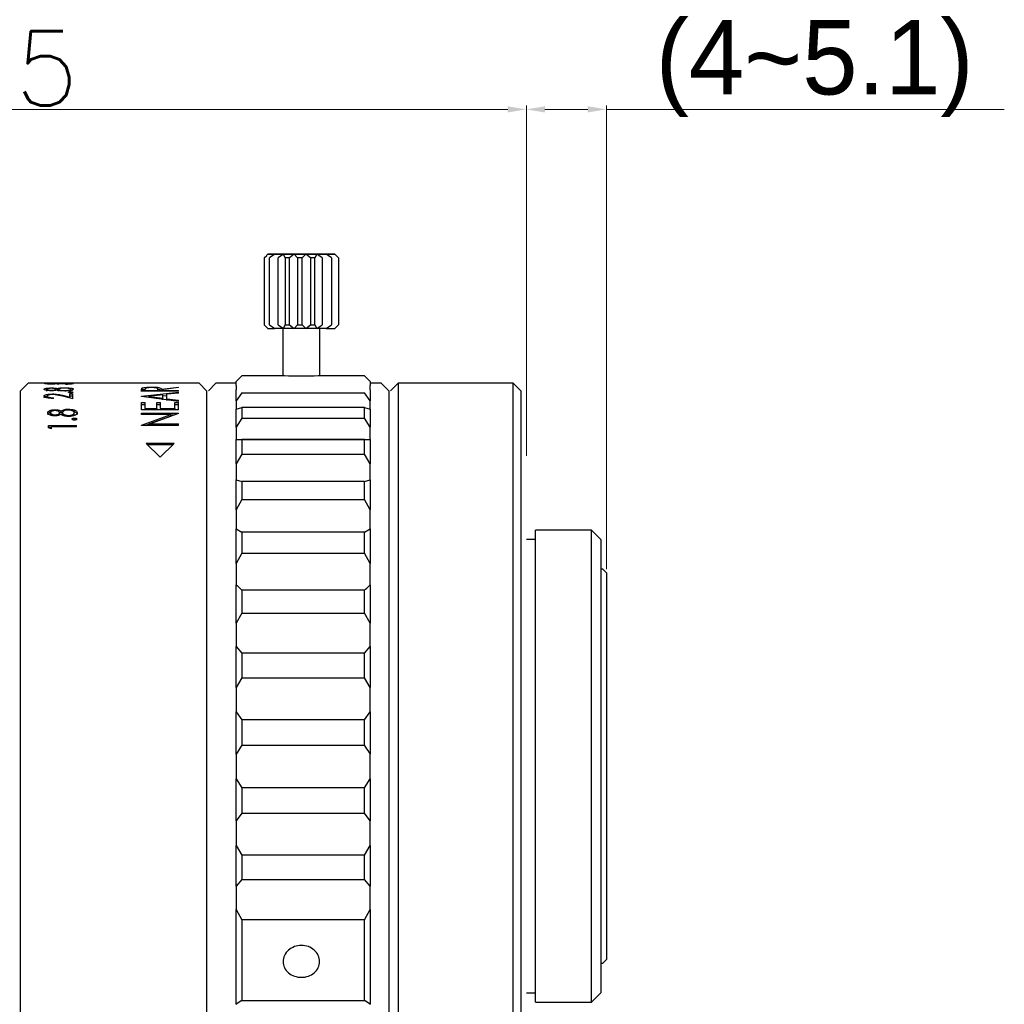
# Model space of a CAD drawing. Header units: millimetres. Extents: x 3699 to 3861, y -1432 to -1348.
# Tile 4 of 4: x 3808 to 3861, y -1402 to -1349. Entities that reach past the tile are written whole.
import ezdxf

# ---------------------------------------------------------------- set-up
doc = ezdxf.new("R2010")
doc.units = ezdxf.units.MM
doc.layers.add('biao', color=7, linetype='Continuous', lineweight=13)
doc.styles.get("Standard").update_dxf_attribs({"font": 'txt.shx'})
doc.dimstyles.new('1', dxfattribs={"dimtxt": 1, "dimasz": 1, "dimexe": 0.2, "dimexo": 0.2, "dimgap": 0.2, "dimtad": 1, "dimtoh": 1, "dimdsep": 46, "dimtxsty": 'Standard', "dimcen": 0, "dimclrd": 256, "dimclre": 256, "dimclrt": 256, "dimadec": 0, "dimazin": 0, "dimtfac": 1, "dimtmove": 0, "dimatfit": 3, "dimfxl": 1, "dimtolj": 1, "dimtzin": 0, "dimlwd": -1, "dimlwe": -1, "dimarcsym": 0})

# ---------------------------------------------------------------- blocks, each defined once
blk = doc.blocks.new('*D53')
at = {"layer": 'biao', "transparency": 16777216}
for p, q in [((3780.686, -1361.187), (3780.686, -1353.849)), ((3835.686, -1372.687), (3835.686, -1353.849)), ((3834.686, -1354.049), (3781.686, -1354.049))]:
    blk.add_line(p, q, dxfattribs=at)
for points in [[(3781.686, -1353.882), (3781.686, -1354.216), (3780.686, -1354.049)], [(3834.686, -1353.882), (3834.686, -1354.216), (3835.686, -1354.049)]]:
    blk.add_solid(points, dxfattribs=at)
at = {"layer": 'Defpoints', "color": 0, "transparency": 16777216}
for p in [(3780.686, -1354.049), (3780.686, -1361.387), (3835.686, -1372.887)]:
    blk.add_point(p, dxfattribs=at)
at = {"layer": 'biao', "transparency": 16777216, "insert": (3808.186, -1351.849), "char_height": 4, "attachment_point": 5}
blk.add_mtext('\\A1;55', dxfattribs=at)
blk = doc.blocks.new('*D56')
at = {"layer": 'biao'}
for p, q in [((3835.686, -1372.687), (3835.686, -1353.849)), ((3839.993, -1378.787), (3839.993, -1353.849)), ((3838.993, -1354.049), (3836.686, -1354.049)), ((3839.993, -1354.049), (3861.393, -1354.049))]:
    blk.add_line(p, q, dxfattribs=at)
for points in [[(3836.686, -1353.882), (3836.686, -1354.216), (3835.686, -1354.049)], [(3838.993, -1354.216), (3838.993, -1353.882), (3839.993, -1354.049)]]:
    blk.add_solid(points, dxfattribs=at)
at = {"layer": 'Defpoints', "color": 0}
for p in [(3835.686, -1354.049), (3835.686, -1372.887), (3839.993, -1378.987)]:
    blk.add_point(p, dxfattribs=at)
at = {"layer": 'biao', "insert": (3851.193, -1351.849), "char_height": 4, "attachment_point": 5}
blk.add_mtext('\\A1;{{\\Ftxt|c136;(4~5.1)}}', dxfattribs=at)

msp = doc.modelspace()

# ---------------------------------------------------------------- linework, layer by layer
at = {"color": 7, "linetype": 'Continuous', "lineweight": 30}
for p, q in [((3821.591, -1362.038), (3821.72, -1361.907)), ((3821.786, -1361.837), (3821.718, -1361.905)), ((3822.16, -1361.838), (3821.875, -1362.038)), ((3822.258, -1361.837), (3821.923, -1361.837)), ((3822.621, -1361.838), (3822.332, -1362.039)), ((3822.71, -1362.039), (3822.621, -1361.838)), ((3823.199, -1361.839), (3822.941, -1362.039)), ((3823.377, -1362.039), (3823.199, -1361.839)), ((3823.824, -1361.839), (3823.627, -1362.039)), ((3824.07, -1362.039), (3823.824, -1361.839)), ((3824.42, -1361.839), (3824.309, -1362.039)), ((3824.705, -1362.039), (3824.42, -1361.839)), ((3824.915, -1361.838), (3825.25, -1361.838)), ((3825.204, -1362.038), (3824.915, -1361.838)), ((3825.582, -1362.037), (3825.385, -1361.837)), ((3825.457, -1361.908), (3825.386, -1361.837)), ((3821.591, -1362.038), (3821.591, -1365.638)), ((3821.875, -1365.638), (3821.875, -1362.038)), ((3822.332, -1365.639), (3822.332, -1362.039)), ((3822.71, -1362.039), (3822.71, -1365.639)), ((3822.941, -1365.639), (3822.941, -1362.039)), ((3823.377, -1362.039), (3823.377, -1365.639)), ((3823.627, -1365.639), (3823.627, -1362.039)), ((3824.07, -1362.039), (3824.07, -1365.639)), ((3824.309, -1365.639), (3824.309, -1362.039)), ((3824.705, -1362.039), (3824.705, -1365.639)), ((3825.204, -1362.038), (3825.204, -1365.638)), ((3825.582, -1362.037), (3825.582, -1365.637)), ((3821.717, -1365.766), (3821.591, -1365.638)), ((3821.875, -1365.638), (3822.16, -1365.838)), ((3822.332, -1365.639), (3822.621, -1365.838)), ((3822.621, -1365.838), (3822.71, -1365.639)), ((3822.941, -1365.639), (3823.199, -1365.839)), ((3823.199, -1365.839), (3823.377, -1365.639)), ((3823.627, -1365.639), (3823.824, -1365.839)), ((3823.824, -1365.839), (3824.07, -1365.639)), ((3824.309, -1365.639), (3824.42, -1365.839)), ((3824.42, -1365.839), (3824.705, -1365.639)), ((3824.915, -1365.838), (3825.204, -1365.638)), ((3825.385, -1365.837), (3825.582, -1365.637)), ((3821.716, -1365.767), (3821.786, -1365.837)), ((3822.586, -1365.838), (3822.586, -1368.387)), ((3824.586, -1368.387), (3824.586, -1365.838)), ((3824.915, -1365.838), (3825.25, -1365.838)), ((3825.386, -1365.837), (3825.385, -1365.837)), ((3825.386, -1365.837), (3825.454, -1365.769)), ((3808.886, -1368.787), (3808.486, -1369.187)), ((3811.065, -1368.787), (3808.886, -1368.787)), ((3809.786, -1368.818), (3809.786, -1368.794)), ((3809.786, -1368.794), (3809.94, -1368.794)), ((3810.536, -1368.827), (3809.786, -1368.818)), ((3809.94, -1368.812), (3809.94, -1368.794)), ((3809.94, -1368.812), (3810.335, -1368.816)), ((3810.335, -1368.816), (3810.306, -1368.808)), ((3810.46, -1368.809), (3810.536, -1368.827)), ((3810.902, -1368.837), (3810.902, -1368.828)), ((3818.086, -1368.787), (3811.296, -1368.787)), ((3818.486, -1369.187), (3818.086, -1368.787)), ((3818.986, -1368.787), (3818.586, -1369.187)), ((3820.086, -1368.787), (3818.986, -1368.787)), ((3820.386, -1368.387), (3820.086, -1368.687)), ((3820.086, -1368.899), (3820.086, -1368.687)), ((3822.586, -1368.387), (3820.386, -1368.387)), ((3826.986, -1368.387), (3824.586, -1368.387)), ((3827.286, -1368.687), (3826.986, -1368.387)), ((3827.286, -1368.687), (3827.286, -1368.899)), ((3827.886, -1368.787), (3827.286, -1368.787)), ((3828.286, -1369.187), (3827.886, -1368.787)), ((3828.786, -1368.787), (3828.386, -1369.187)), ((3834.986, -1368.787), (3828.786, -1368.787)), ((3828.786, -1368.787), (3828.786, -1409.987)), ((3835.386, -1369.187), (3834.986, -1368.787)), ((3834.986, -1409.987), (3834.986, -1368.787)), ((3808.486, -1409.587), (3808.486, -1369.187)), ((3809.902, -1369.205), (3809.902, -1369.107)), ((3810.383, -1369.164), (3810.383, -1369.106)), ((3810.536, -1369.204), (3810.536, -1369.105)), ((3811.133, -1369.356), (3811.286, -1369.356)), ((3811.133, -1369.531), (3811.133, -1369.356)), ((3811.171, -1369.205), (3811.171, -1369.107)), ((3811.181, -1369.245), (3811.181, -1369.299)), ((3811.286, -1369.618), (3811.286, -1369.356)), ((3814.986, -1369.128), (3815.014, -1369.051)), ((3814.986, -1369.205), (3814.986, -1369.128)), ((3814.986, -1369.227), (3815.014, -1369.15)), ((3816.986, -1369.205), (3814.986, -1369.205)), ((3814.986, -1369.487), (3816.986, -1369.269)), ((3815.014, -1369.051), (3815.014, -1369.15)), ((3815.192, -1369.17), (3815.192, -1369.101)), ((3815.192, -1369.17), (3815.858, -1369.17)), ((3815.192, -1369.17), (3815.192, -1369.205)), ((3815.858, -1369.17), (3815.861, -1369.103)), ((3816.063, -1369.102), (3816.986, -1368.987)), ((3816.986, -1369.019), (3816.063, -1369.142)), ((3816.063, -1369.17), (3816.063, -1369.142)), ((3816.063, -1369.17), (3816.986, -1369.17)), ((3816.063, -1369.17), (3816.063, -1369.205)), ((3816.986, -1369.312), (3816.345, -1369.38)), ((3816.345, -1369.615), (3816.345, -1369.38)), ((3816.986, -1369.019), (3816.986, -1368.987)), ((3816.986, -1369.205), (3816.986, -1369.17)), ((3816.986, -1369.312), (3816.986, -1369.269)), ((3818.486, -1369.187), (3818.486, -1389.387)), ((3820.086, -1368.899), (3820.086, -1368.949)), ((3820.086, -1368.949), (3820.086, -1369.131)), ((3820.086, -1369.722), (3820.086, -1369.131)), ((3820.386, -1369.294), (3820.086, -1369.722)), ((3820.386, -1369.294), (3826.986, -1369.294)), ((3827.286, -1369.722), (3826.986, -1369.294)), ((3827.286, -1368.949), (3827.286, -1368.899)), ((3827.286, -1369.131), (3827.286, -1368.949)), ((3827.286, -1369.131), (3827.286, -1369.722)), ((3828.286, -1369.187), (3828.286, -1409.587)), ((3835.386, -1369.187), (3835.386, -1409.587)), ((3809.902, -1369.473), (3809.902, -1369.57)), ((3810.248, -1369.602), (3810.248, -1369.565)), ((3811.286, -1369.618), (3810.666, -1369.463)), ((3810.732, -1369.434), (3811.133, -1369.531)), ((3811.133, -1369.453), (3811.286, -1369.453)), ((3811.133, -1369.531), (3811.133, -1369.58)), ((3814.986, -1369.494), (3814.986, -1369.487)), ((3816.986, -1369.761), (3814.986, -1369.494)), ((3814.986, -1369.824), (3815.192, -1369.824)), ((3814.986, -1370.207), (3814.986, -1369.824)), ((3814.986, -1369.919), (3815.192, -1369.919)), ((3815.192, -1370.142), (3815.192, -1369.824)), ((3816.14, -1369.403), (3815.376, -1369.491)), ((3815.376, -1369.546), (3815.376, -1369.491)), ((3815.376, -1369.491), (3816.14, -1369.588)), ((3815.807, -1369.824), (3816.012, -1369.824)), ((3815.807, -1370.142), (3815.807, -1369.824)), ((3815.807, -1369.919), (3816.012, -1369.919)), ((3816.012, -1370.142), (3816.012, -1369.824)), ((3816.14, -1369.588), (3816.14, -1369.403)), ((3816.14, -1369.458), (3816.345, -1369.436)), ((3816.14, -1369.684), (3816.14, -1369.588)), ((3816.345, -1369.615), (3816.986, -1369.703)), ((3816.345, -1369.615), (3816.345, -1369.711)), ((3816.781, -1369.824), (3816.986, -1369.824)), ((3816.781, -1370.142), (3816.781, -1369.824)), ((3816.781, -1369.919), (3816.986, -1369.919)), ((3816.986, -1369.761), (3816.986, -1369.703)), ((3816.986, -1370.207), (3816.986, -1369.824)), ((3820.086, -1369.722), (3820.086, -1369.782)), ((3820.086, -1369.782), (3820.086, -1370.18)), ((3827.286, -1369.782), (3827.286, -1369.722)), ((3827.286, -1370.18), (3827.286, -1369.782)), ((3810.102, -1370.462), (3810.102, -1370.369)), ((3810.337, -1370.207), (3810.337, -1370.257)), ((3810.583, -1370.46), (3810.583, -1370.367)), ((3810.651, -1370.286), (3810.651, -1370.378)), ((3810.736, -1370.458), (3810.736, -1370.366)), ((3811.05, -1370.179), (3811.05, -1370.228)), ((3811.36, -1370.22), (3811.36, -1370.313)), ((3811.371, -1370.462), (3811.371, -1370.369)), ((3811.525, -1370.37), (3811.525, -1370.462)), ((3816.986, -1370.207), (3814.986, -1370.207)), ((3814.986, -1370.4), (3816.986, -1370.4)), ((3814.986, -1370.47), (3814.986, -1370.4)), ((3815.192, -1370.142), (3815.807, -1370.142)), ((3815.192, -1370.142), (3815.192, -1370.207)), ((3816.986, -1370.416), (3815.416, -1370.968)), ((3815.807, -1370.142), (3815.807, -1370.207)), ((3816.012, -1370.142), (3816.781, -1370.142)), ((3816.012, -1370.142), (3816.012, -1370.207)), ((3816.781, -1370.142), (3816.781, -1370.207)), ((3816.986, -1370.416), (3816.986, -1370.4)), ((3820.086, -1370.18), (3820.386, -1370.083)), ((3820.086, -1371.143), (3820.086, -1370.18)), ((3820.386, -1370.083), (3820.386, -1370.659)), ((3826.986, -1370.083), (3820.386, -1370.083)), ((3826.986, -1370.659), (3826.986, -1370.083)), ((3826.986, -1370.083), (3827.286, -1370.18)), ((3827.286, -1370.18), (3827.286, -1371.143)), ((3810.335, -1370.539), (3810.335, -1370.486)), ((3810.567, -1370.497), (3810.583, -1370.46)), ((3811.066, -1370.571), (3811.066, -1370.516)), ((3811.381, -1370.658), (3811.381, -1370.749)), ((3816.561, -1370.47), (3814.986, -1370.47)), ((3814.986, -1371.032), (3816.561, -1370.47)), ((3815.189, -1371.049), (3815.416, -1370.969)), ((3815.416, -1370.968), (3816.986, -1370.968)), ((3815.416, -1371.057), (3815.416, -1370.968)), ((3815.576, -1370.912), (3816.561, -1370.562)), ((3816.561, -1370.562), (3816.561, -1370.47)), ((3816.561, -1370.492), (3816.769, -1370.492)), ((3816.986, -1371.049), (3816.986, -1370.968)), ((3820.386, -1370.659), (3820.086, -1371.143)), ((3820.386, -1370.659), (3826.986, -1370.659)), ((3827.286, -1371.143), (3826.986, -1370.659)), ((3809.986, -1371.061), (3811.486, -1371.061)), ((3809.986, -1371.189), (3809.986, -1371.061)), ((3809.986, -1371.15), (3810.14, -1371.15)), ((3810.14, -1371.231), (3809.986, -1371.189)), ((3810.14, -1371.231), (3810.14, -1371.123)), ((3811.486, -1371.123), (3810.14, -1371.123)), ((3811.486, -1371.123), (3811.486, -1371.061)), ((3814.986, -1371.049), (3814.986, -1371.032)), ((3816.986, -1371.049), (3814.986, -1371.049)), ((3820.086, -1371.143), (3820.086, -1371.211)), ((3820.086, -1371.211), (3820.086, -1371.811)), ((3827.286, -1371.211), (3827.286, -1371.143)), ((3827.286, -1371.811), (3827.286, -1371.211)), ((3816.736, -1372.022), (3815.236, -1372.022)), ((3815.236, -1372.022), (3815.986, -1372.755)), ((3815.986, -1372.755), (3816.736, -1372.022)), ((3820.086, -1371.811), (3827.286, -1371.811)), ((3820.086, -1371.811), (3820.086, -1371.812)), ((3820.086, -1371.812), (3820.386, -1371.812)), ((3820.086, -1373.118), (3820.086, -1371.812)), ((3820.386, -1371.812), (3820.386, -1372.593)), ((3826.986, -1371.812), (3820.386, -1371.812)), ((3826.986, -1372.593), (3826.986, -1371.812)), ((3826.986, -1371.812), (3827.286, -1371.812)), ((3827.286, -1371.812), (3827.286, -1371.811)), ((3827.286, -1371.812), (3827.286, -1373.118)), ((3816.65, -1372.106), (3815.323, -1372.106)), ((3820.386, -1372.593), (3820.086, -1373.118)), ((3820.386, -1372.593), (3826.986, -1372.593)), ((3827.286, -1373.118), (3826.986, -1372.593)), ((3820.086, -1373.118), (3820.086, -1373.192)), ((3820.086, -1373.192), (3820.086, -1373.964)), ((3827.286, -1373.192), (3827.286, -1373.118)), ((3827.286, -1373.964), (3827.286, -1373.192)), ((3820.086, -1373.964), (3820.086, -1373.977)), ((3820.086, -1373.977), (3820.386, -1374.075)), ((3820.086, -1375.588), (3820.086, -1373.977)), ((3820.386, -1374.075), (3820.386, -1375.038)), ((3826.986, -1374.075), (3820.386, -1374.075)), ((3826.986, -1374.075), (3827.286, -1373.977)), ((3826.986, -1375.038), (3826.986, -1374.075)), ((3827.286, -1373.977), (3827.286, -1373.964)), ((3827.286, -1373.977), (3827.286, -1375.588)), ((3820.386, -1375.038), (3820.086, -1375.588)), ((3820.386, -1375.038), (3826.986, -1375.038)), ((3827.286, -1375.588), (3826.986, -1375.038)), ((3820.086, -1375.588), (3820.086, -1375.665)), ((3820.086, -1375.665), (3820.086, -1376.585)), ((3827.286, -1375.665), (3827.286, -1375.588)), ((3827.286, -1376.585), (3827.286, -1375.665)), ((3820.086, -1376.585), (3820.086, -1376.611)), ((3820.086, -1376.611), (3820.386, -1376.803)), ((3820.086, -1378.476), (3820.086, -1376.611)), ((3820.386, -1376.803), (3820.386, -1377.918)), ((3826.986, -1376.803), (3820.386, -1376.803)), ((3826.986, -1376.803), (3827.286, -1376.611)), ((3826.986, -1377.918), (3826.986, -1376.803)), ((3827.286, -1376.611), (3827.286, -1376.585)), ((3827.286, -1376.611), (3827.286, -1378.476)), ((3839.186, -1376.687), (3836.186, -1376.687)), ((3836.186, -1389.387), (3836.186, -1376.687)), ((3839.686, -1377.187), (3839.186, -1376.687)), ((3839.186, -1389.387), (3839.186, -1376.687)), ((3836.186, -1377.187), (3835.686, -1377.187)), ((3839.686, -1377.187), (3839.686, -1389.387)), ((3820.386, -1377.918), (3820.086, -1378.476)), ((3820.386, -1377.918), (3826.986, -1377.918)), ((3827.286, -1378.476), (3826.986, -1377.918)), ((3820.086, -1378.476), (3820.086, -1378.555)), ((3820.086, -1378.555), (3820.086, -1379.595)), ((3827.286, -1378.555), (3827.286, -1378.476)), ((3827.286, -1379.595), (3827.286, -1378.555)), ((3839.793, -1378.787), (3839.686, -1378.787)), ((3839.993, -1378.987), (3839.793, -1378.787)), ((3839.993, -1378.987), (3839.993, -1389.387)), ((3820.086, -1379.595), (3820.086, -1379.634)), ((3820.086, -1381.697), (3820.086, -1379.634)), ((3820.386, -1379.913), (3820.386, -1381.147)), ((3826.986, -1379.913), (3820.386, -1379.913)), ((3826.986, -1381.147), (3826.986, -1379.913)), ((3827.286, -1379.634), (3827.286, -1379.595)), ((3827.286, -1379.634), (3827.286, -1381.697)), ((3820.386, -1381.147), (3820.086, -1381.697)), ((3820.386, -1381.147), (3826.986, -1381.147)), ((3827.286, -1381.697), (3826.986, -1381.147)), ((3820.086, -1381.697), (3820.086, -1381.774)), ((3820.086, -1381.774), (3820.086, -1382.902)), ((3827.286, -1381.774), (3827.286, -1381.697)), ((3827.286, -1382.902), (3827.286, -1381.774)), ((3820.086, -1382.902), (3820.086, -1382.952)), ((3820.086, -1382.952), (3820.386, -1383.312)), ((3820.086, -1385.151), (3820.086, -1382.952)), ((3826.986, -1383.312), (3827.286, -1382.952)), ((3827.286, -1382.952), (3827.286, -1382.902)), ((3827.286, -1382.952), (3827.286, -1385.151)), ((3820.386, -1383.312), (3820.386, -1384.626)), ((3826.986, -1383.312), (3820.386, -1383.312)), ((3826.986, -1384.626), (3826.986, -1383.312)), ((3820.386, -1384.626), (3820.086, -1385.151)), ((3820.386, -1384.626), (3826.986, -1384.626)), ((3827.286, -1385.151), (3826.986, -1384.626)), ((3820.086, -1385.151), (3820.086, -1385.225)), ((3820.086, -1385.225), (3820.086, -1386.406)), ((3827.286, -1385.225), (3827.286, -1385.151)), ((3827.286, -1386.406), (3827.286, -1385.225)), ((3820.086, -1386.406), (3820.086, -1386.467)), ((3820.086, -1386.467), (3820.386, -1386.895)), ((3820.086, -1388.734), (3820.086, -1386.467)), ((3826.986, -1386.895), (3827.286, -1386.467)), ((3827.286, -1386.467), (3827.286, -1386.406)), ((3827.286, -1386.467), (3827.286, -1388.734)), ((3820.386, -1386.895), (3820.386, -1388.25)), ((3826.986, -1386.895), (3820.386, -1386.895)), ((3826.986, -1388.25), (3826.986, -1386.895)), ((3820.386, -1388.25), (3826.986, -1388.25)), ((3820.086, -1388.734), (3820.086, -1388.802)), ((3820.086, -1388.802), (3820.086, -1390.002)), ((3827.286, -1388.802), (3827.286, -1388.734)), ((3827.286, -1390.002), (3827.286, -1388.802)), ((3818.486, -1389.387), (3818.486, -1409.587)), ((3836.186, -1402.087), (3836.186, -1389.387)), ((3839.186, -1402.087), (3839.186, -1389.387)), ((3839.686, -1389.387), (3839.686, -1401.587)), ((3839.993, -1389.387), (3839.993, -1399.787)), ((3820.086, -1390.002), (3820.086, -1390.07)), ((3827.286, -1390.07), (3827.286, -1390.002)), ((3820.086, -1390.07), (3820.386, -1390.553)), ((3820.086, -1392.336), (3820.086, -1390.07)), ((3820.386, -1390.553), (3820.386, -1391.909)), ((3826.986, -1390.553), (3820.386, -1390.553)), ((3826.986, -1390.553), (3827.286, -1390.07)), ((3826.986, -1391.909), (3826.986, -1390.553)), ((3827.286, -1390.07), (3827.286, -1392.336)), ((3820.386, -1391.909), (3820.086, -1392.336)), ((3820.386, -1391.909), (3826.986, -1391.909)), ((3827.286, -1392.336), (3826.986, -1391.909)), ((3820.086, -1392.336), (3820.086, -1392.396)), ((3820.086, -1392.396), (3820.086, -1393.578)), ((3827.286, -1392.396), (3827.286, -1392.336)), ((3827.286, -1393.578), (3827.286, -1392.396)), ((3820.086, -1393.578), (3820.086, -1393.652)), ((3820.086, -1393.652), (3820.386, -1394.177)), ((3820.086, -1395.849), (3820.086, -1393.652)), ((3826.986, -1394.177), (3827.286, -1393.652)), ((3827.286, -1393.652), (3827.286, -1393.578)), ((3827.286, -1393.652), (3827.286, -1395.849)), ((3820.386, -1394.177), (3820.386, -1395.491)), ((3826.986, -1394.177), (3820.386, -1394.177)), ((3826.986, -1395.491), (3826.986, -1394.177)), ((3820.386, -1395.491), (3820.086, -1395.849)), ((3820.086, -1395.849), (3820.086, -1395.9)), ((3820.386, -1395.491), (3826.986, -1395.491)), ((3827.286, -1395.849), (3826.986, -1395.491)), ((3827.286, -1395.9), (3827.286, -1395.849)), ((3820.086, -1395.9), (3820.086, -1397.027)), ((3827.286, -1397.027), (3827.286, -1395.9)), ((3820.086, -1397.027), (3820.086, -1397.104)), ((3820.086, -1397.104), (3820.386, -1397.654)), ((3820.086, -1402.186), (3820.086, -1397.104)), ((3826.986, -1397.654), (3827.286, -1397.104)), ((3827.286, -1397.104), (3827.286, -1397.027)), ((3827.286, -1397.104), (3827.286, -1402.186)), ((3820.386, -1397.654), (3820.386, -1401.995)), ((3826.986, -1397.654), (3820.386, -1397.654)), ((3826.986, -1401.995), (3826.986, -1397.654)), ((3839.686, -1399.987), (3839.793, -1399.987)), ((3839.793, -1399.987), (3839.993, -1399.787)), ((3835.686, -1401.587), (3836.186, -1401.587)), ((3839.186, -1402.087), (3839.686, -1401.587)), ((3820.386, -1401.995), (3820.086, -1402.186)), ((3820.086, -1402.186), (3820.086, -1402.212)), ((3820.386, -1401.995), (3826.986, -1401.995)), ((3827.286, -1402.186), (3826.986, -1401.995)), ((3827.286, -1402.212), (3827.286, -1402.186)), ((3836.186, -1402.087), (3839.186, -1402.087))]:
    msp.add_line(p, q, dxfattribs=at)
at = {"color": 8, "linetype": 'Continuous', "lineweight": 30}
msp.add_line((3810.732, -1369.434), (3810.732, -1369.479), dxfattribs=at)
at = {"color": 7, "linetype": 'Continuous', "lineweight": 30, "flags": 128}
for points in [[(3821.788, -1361.837), (3821.786, -1361.837), (3821.788, -1361.837), (3821.794, -1361.838), (3821.802, -1361.838), (3821.814, -1361.838), (3821.83, -1361.838), (3821.848, -1361.838), (3821.871, -1361.838)], [(3822.16, -1361.838), (3822.209, -1361.838), (3822.261, -1361.838), (3822.315, -1361.838), (3822.372, -1361.838), (3822.431, -1361.838), (3822.493, -1361.838), (3822.556, -1361.838), (3822.621, -1361.838)], [(3822.753, -1361.836), (3822.684, -1361.836), (3822.617, -1361.836), (3822.552, -1361.836), (3822.489, -1361.836), (3822.428, -1361.836), (3822.369, -1361.837), (3822.312, -1361.837), (3822.258, -1361.837)], [(3822.621, -1361.838), (3822.689, -1361.839), (3822.758, -1361.839), (3822.828, -1361.839), (3822.9, -1361.839), (3822.973, -1361.839), (3823.048, -1361.839), (3823.123, -1361.839), (3823.199, -1361.839)], [(3823.349, -1361.836), (3823.271, -1361.836), (3823.194, -1361.836), (3823.118, -1361.836), (3823.043, -1361.836), (3822.968, -1361.836), (3822.895, -1361.836), (3822.823, -1361.836), (3822.753, -1361.836)], [(3823.199, -1361.839), (3823.276, -1361.839), (3823.354, -1361.839), (3823.432, -1361.839), (3823.51, -1361.839), (3823.589, -1361.839), (3823.668, -1361.839), (3823.746, -1361.839), (3823.824, -1361.839)], [(3823.974, -1361.836), (3823.897, -1361.836), (3823.819, -1361.836), (3823.741, -1361.836), (3823.662, -1361.836), (3823.584, -1361.836), (3823.505, -1361.836), (3823.427, -1361.836), (3823.349, -1361.836)], [(3823.824, -1361.839), (3823.902, -1361.839), (3823.979, -1361.839), (3824.055, -1361.839), (3824.13, -1361.839), (3824.204, -1361.839), (3824.278, -1361.839), (3824.349, -1361.839), (3824.42, -1361.839)], [(3824.551, -1361.836), (3824.484, -1361.836), (3824.415, -1361.836), (3824.345, -1361.836), (3824.273, -1361.836), (3824.2, -1361.836), (3824.125, -1361.836), (3824.05, -1361.836), (3823.974, -1361.836)], [(3824.42, -1361.839), (3824.489, -1361.839), (3824.556, -1361.838), (3824.621, -1361.838), (3824.684, -1361.838), (3824.745, -1361.838), (3824.804, -1361.838), (3824.861, -1361.838), (3824.915, -1361.838)], [(3825.013, -1361.837), (3824.964, -1361.837), (3824.912, -1361.837), (3824.857, -1361.837), (3824.801, -1361.837), (3824.742, -1361.836), (3824.68, -1361.836), (3824.617, -1361.836), (3824.551, -1361.836)], [(3825.385, -1361.837), (3825.386, -1361.837), (3825.385, -1361.837), (3825.379, -1361.837), (3825.371, -1361.837), (3825.359, -1361.837), (3825.343, -1361.837), (3825.324, -1361.837), (3825.302, -1361.837)], [(3822.941, -1362.039), (3822.911, -1362.039), (3822.882, -1362.039), (3822.853, -1362.039), (3822.824, -1362.039), (3822.795, -1362.039), (3822.766, -1362.039), (3822.738, -1362.039), (3822.71, -1362.039)], [(3823.627, -1362.039), (3823.596, -1362.039), (3823.565, -1362.039), (3823.533, -1362.039), (3823.502, -1362.039), (3823.471, -1362.039), (3823.44, -1362.039), (3823.408, -1362.039), (3823.377, -1362.039)], [(3824.309, -1362.039), (3824.279, -1362.039), (3824.25, -1362.039), (3824.22, -1362.039), (3824.191, -1362.039), (3824.161, -1362.039), (3824.131, -1362.039), (3824.1, -1362.039), (3824.07, -1362.039)], [(3822.71, -1365.639), (3822.738, -1365.639), (3822.766, -1365.639), (3822.795, -1365.639), (3822.824, -1365.639), (3822.853, -1365.639), (3822.882, -1365.639), (3822.911, -1365.639), (3822.941, -1365.639)], [(3823.377, -1365.639), (3823.408, -1365.639), (3823.44, -1365.639), (3823.471, -1365.639), (3823.502, -1365.639), (3823.533, -1365.639), (3823.565, -1365.639), (3823.596, -1365.639), (3823.627, -1365.639)], [(3824.07, -1365.639), (3824.1, -1365.639), (3824.131, -1365.639), (3824.161, -1365.639), (3824.191, -1365.639), (3824.22, -1365.639), (3824.25, -1365.639), (3824.279, -1365.639), (3824.309, -1365.639)], [(3822.621, -1365.838), (3822.556, -1365.838), (3822.493, -1365.838), (3822.431, -1365.838), (3822.372, -1365.838), (3822.315, -1365.838), (3822.261, -1365.838), (3822.209, -1365.838), (3822.16, -1365.838)], [(3823.199, -1365.839), (3823.123, -1365.839), (3823.048, -1365.839), (3822.973, -1365.839), (3822.9, -1365.839), (3822.828, -1365.839), (3822.758, -1365.839), (3822.689, -1365.839), (3822.621, -1365.838)], [(3823.824, -1365.839), (3823.746, -1365.839), (3823.668, -1365.839), (3823.589, -1365.839), (3823.51, -1365.839), (3823.432, -1365.839), (3823.354, -1365.839), (3823.276, -1365.839), (3823.199, -1365.839)], [(3824.42, -1365.839), (3824.349, -1365.839), (3824.278, -1365.839), (3824.204, -1365.839), (3824.13, -1365.839), (3824.055, -1365.839), (3823.979, -1365.839), (3823.902, -1365.839), (3823.824, -1365.839)], [(3824.915, -1365.838), (3824.861, -1365.838), (3824.804, -1365.838), (3824.745, -1365.838), (3824.684, -1365.838), (3824.621, -1365.838), (3824.556, -1365.838), (3824.489, -1365.839), (3824.42, -1365.839)], [(3824.566, -1368.388), (3824.569, -1368.387), (3824.494, -1368.391), (3824.281, -1368.4), (3823.962, -1368.408), (3823.586, -1368.412), (3823.21, -1368.408), (3822.891, -1368.4), (3822.678, -1368.391), (3822.604, -1368.387), (3822.604, -1368.387)]]:
    msp.add_lwpolyline(points, dxfattribs=at)
at = {"color": 7, "linetype": 'Continuous', "lineweight": 30}
for centre, radius, start, end in [((3821.926, -1384.386), 22.549, 90.0078, 90.3494), ((3822.344, -1111.529), 250.31, 269.89165, 269.9579), ((3824.835, -1607.997), 246.161, 89.8911, 89.95846), ((3825.247, -1339.015), 22.823, 270.0098, 270.3474), ((3821.856, -1359.538), 6.3, 269.3638, 270.1284), ((3822.344, -1115.529), 250.31, 269.89165, 269.9579), ((3825.247, -1343.134), 22.704, 270.009, 270.3482)]:
    msp.add_arc(centre, radius, start, end, dxfattribs=at)
for points, knots in [([(3810.306, -1368.808), (3810.311, -1368.805), (3810.32, -1368.801), (3810.382, -1368.797), (3810.445, -1368.795), (3810.521, -1368.794), (3810.636, -1368.792), (3810.732, -1368.792), (3810.796, -1368.792)], [0, 0, 0, 0, 0.249355, 0.373316, 0.49981, 0.624924, 0.750293, 1, 1, 1, 1]), ([(3810.791, -1368.796), (3810.744, -1368.796), (3810.675, -1368.796), (3810.595, -1368.797), (3810.544, -1368.799), (3810.504, -1368.801), (3810.467, -1368.804), (3810.463, -1368.807), (3810.46, -1368.809)], [0, 0, 0, 0, 0.24924, 0.372072, 0.499582, 0.621508, 0.75004, 1, 1, 1, 1]), ([(3811.171, -1368.81), (3811.166, -1368.807), (3811.156, -1368.803), (3811.081, -1368.799), (3811.005, -1368.797), (3810.916, -1368.796), (3810.841, -1368.796), (3810.791, -1368.796)], [0, 0, 0, 0, 0.249749, 0.499466, 0.626631, 0.750291, 1, 1, 1, 1]), ([(3810.796, -1368.792), (3810.866, -1368.792), (3811.004, -1368.793), (3811.155, -1368.795), (3811.243, -1368.798), (3811.309, -1368.802), (3811.318, -1368.807), (3811.325, -1368.81)], [0, 0, 0, 0, 0.249689, 0.49807, 0.619022, 0.739564, 1, 1, 1, 1]), ([(3810.902, -1368.828), (3810.94, -1368.827), (3810.996, -1368.826), (3811.06, -1368.823), (3811.112, -1368.82), (3811.16, -1368.815), (3811.167, -1368.812), (3811.171, -1368.81)], [0, 0, 0, 0, 0.249987, 0.37332, 0.500405, 0.750635, 1, 1, 1, 1]), ([(3811.325, -1368.81), (3811.32, -1368.813), (3811.31, -1368.819), (3811.211, -1368.827), (3811.071, -1368.834), (3810.958, -1368.836), (3810.902, -1368.837)], [0, 0, 0, 0, 0.249969, 0.499675, 0.74964, 1, 1, 1, 1]), ([(3811.181, -1368.788), (3811.164, -1368.788), (3811.131, -1368.788), (3811.09, -1368.788), (3811.061, -1368.788), (3811.057, -1368.788), (3811.056, -1368.787)], [0, 0, 0, 0, 0.250042, 0.499993, 0.749878, 1, 1, 1, 1]), ([(3811.056, -1368.787), (3811.057, -1368.787), (3811.061, -1368.787), (3811.09, -1368.787), (3811.131, -1368.788), (3811.164, -1368.788), (3811.181, -1368.788)], [0, 0, 0, 0, 0.250081, 0.499924, 0.749917, 1, 1, 1, 1]), ([(3811.306, -1368.787), (3811.304, -1368.788), (3811.3, -1368.788), (3811.271, -1368.788), (3811.23, -1368.788), (3811.197, -1368.788), (3811.181, -1368.788)], [0, 0, 0, 0, 0.250039, 0.499879, 0.749913, 1, 1, 1, 1]), ([(3811.181, -1368.788), (3811.197, -1368.788), (3811.23, -1368.788), (3811.271, -1368.787), (3811.301, -1368.787), (3811.304, -1368.787), (3811.306, -1368.787)], [0, 0, 0, 0, 0.25012, 0.500197, 0.749999, 1, 1, 1, 1]), ([(3809.748, -1369.105), (3809.753, -1369.096), (3809.763, -1369.078), (3809.835, -1369.058), (3809.913, -1369.047), (3810.004, -1369.038), (3810.084, -1369.036), (3810.137, -1369.035)], [0, 0, 0, 0, 0.249971, 0.499814, 0.625908, 0.751142, 1, 1, 1, 1]), ([(3810.133, -1369.187), (3810.106, -1369.187), (3810.052, -1369.186), (3809.976, -1369.18), (3809.908, -1369.171), (3809.831, -1369.157), (3809.763, -1369.134), (3809.753, -1369.115), (3809.748, -1369.105)], [0, 0, 0, 0, 0.125128, 0.250302, 0.376419, 0.500718, 0.750265, 1, 1, 1, 1]), ([(3809.748, -1369.472), (3809.753, -1369.457), (3809.76, -1369.434), (3809.816, -1369.408), (3809.891, -1369.386), (3810.016, -1369.365), (3810.135, -1369.362), (3810.194, -1369.361)], [0, 0, 0, 0, 0.249912, 0.375273, 0.500611, 0.750351, 1, 1, 1, 1]), ([(3809.845, -1369.158), (3809.848, -1369.157), (3809.862, -1369.153), (3809.885, -1369.15), (3809.902, -1369.148)], [0, 0, 0, 0, 0.2494932, 1, 1, 1, 1]), ([(3810.132, -1369.056), (3810.114, -1369.057), (3810.079, -1369.057), (3810.031, -1369.061), (3809.99, -1369.066), (3809.942, -1369.075), (3809.907, -1369.088), (3809.904, -1369.101), (3809.902, -1369.107)], [0, 0, 0, 0, 0.1266625, 0.2500788, 0.3753178, 0.5005198, 0.7497488, 1, 1, 1, 1]), ([(3809.902, -1369.107), (3809.904, -1369.113), (3809.908, -1369.125), (3809.948, -1369.14), (3809.994, -1369.15), (3810.036, -1369.156), (3810.083, -1369.16), (3810.118, -1369.161), (3810.135, -1369.161)], [0, 0, 0, 0, 0.250041, 0.499503, 0.633918, 0.755759, 0.875805, 1, 1, 1, 1]), ([(3810.206, -1369.393), (3810.165, -1369.394), (3810.103, -1369.395), (3810.032, -1369.406), (3809.971, -1369.42), (3809.913, -1369.442), (3809.905, -1369.463), (3809.902, -1369.473)], [0, 0, 0, 0, 0.249319, 0.371706, 0.500253, 0.749976, 1, 1, 1, 1]), ([(3810.383, -1369.106), (3810.379, -1369.1), (3810.372, -1369.087), (3810.329, -1369.074), (3810.279, -1369.065), (3810.235, -1369.061), (3810.185, -1369.057), (3810.15, -1369.057), (3810.132, -1369.056)], [0, 0, 0, 0, 0.2508016, 0.4993098, 0.6246518, 0.7497091, 0.8749054, 1, 1, 1, 1]), ([(3810.451, -1369.145), (3810.434, -1369.151), (3810.4, -1369.162), (3810.326, -1369.175), (3810.25, -1369.183), (3810.184, -1369.187), (3810.15, -1369.187), (3810.133, -1369.187)], [0, 0, 0, 0, 0.2501838, 0.4999708, 0.7496365, 0.8747836, 1, 1, 1, 1]), ([(3810.135, -1369.161), (3810.153, -1369.161), (3810.189, -1369.16), (3810.255, -1369.154), (3810.319, -1369.142), (3810.374, -1369.125), (3810.38, -1369.112), (3810.383, -1369.106)], [0, 0, 0, 0, 0.125139, 0.250348, 0.5001, 0.749973, 1, 1, 1, 1]), ([(3810.137, -1369.035), (3810.171, -1369.036), (3810.237, -1369.036), (3810.328, -1369.044), (3810.4, -1369.055), (3810.434, -1369.065), (3810.451, -1369.069)], [0, 0, 0, 0, 0.249833, 0.4995481, 0.7495921, 1, 1, 1, 1]), ([(3810.194, -1369.361), (3810.247, -1369.362), (3810.353, -1369.364), (3810.539, -1369.39), (3810.655, -1369.416), (3810.732, -1369.434)], [0, 0, 0, 0, 0.249504, 0.499225, 1, 1, 1, 1]), ([(3810.666, -1369.463), (3810.599, -1369.447), (3810.499, -1369.423), (3810.345, -1369.397), (3810.252, -1369.394), (3810.206, -1369.393)], [0, 0, 0, 0, 0.501137, 0.750973, 1, 1, 1, 1]), ([(3810.451, -1369.069), (3810.472, -1369.063), (3810.514, -1369.051), (3810.603, -1369.035), (3810.719, -1369.025), (3810.806, -1369.024), (3810.85, -1369.023)], [0, 0, 0, 0, 0.250583, 0.500716, 0.750318, 1, 1, 1, 1]), ([(3810.862, -1369.202), (3810.817, -1369.201), (3810.728, -1369.2), (3810.612, -1369.187), (3810.519, -1369.168), (3810.475, -1369.153), (3810.451, -1369.145)], [0, 0, 0, 0, 0.249745, 0.499405, 0.725654, 1, 1, 1, 1]), ([(3810.451, -1369.168), (3810.47, -1369.161), (3810.494, -1369.154), (3810.53, -1369.148), (3810.536, -1369.147)], [0, 0, 0, 0, 0.8316369, 1, 1, 1, 1]), ([(3810.852, -1369.044), (3810.83, -1369.044), (3810.785, -1369.045), (3810.702, -1369.05), (3810.617, -1369.062), (3810.547, -1369.082), (3810.54, -1369.097), (3810.536, -1369.105)], [0, 0, 0, 0, 0.12531, 0.250562, 0.500191, 0.749956, 1, 1, 1, 1]), ([(3810.536, -1369.105), (3810.54, -1369.113), (3810.547, -1369.13), (3810.619, -1369.153), (3810.708, -1369.168), (3810.796, -1369.175), (3810.843, -1369.175), (3810.866, -1369.176)], [0, 0, 0, 0, 0.250142, 0.499865, 0.749413, 0.874698, 1, 1, 1, 1]), ([(3810.85, -1369.023), (3810.907, -1369.024), (3811.02, -1369.026), (3811.114, -1369.036), (3811.16, -1369.041)], [0, 0, 0, 0, 0.500008, 1, 1, 1, 1]), ([(3811.171, -1369.107), (3811.168, -1369.099), (3811.164, -1369.087), (3811.13, -1369.072), (3811.091, -1369.063), (3811.043, -1369.055), (3810.985, -1369.049), (3810.921, -1369.045), (3810.875, -1369.044), (3810.852, -1369.044)], [0, 0, 0, 0, 0.2496876, 0.3792446, 0.4998044, 0.6281227, 0.7501895, 0.875416, 1, 1, 1, 1]), ([(3811.325, -1369.107), (3811.321, -1369.118), (3811.315, -1369.136), (3811.264, -1369.158), (3811.187, -1369.178), (3811.08, -1369.192), (3810.958, -1369.201), (3810.894, -1369.202), (3810.862, -1369.202)], [0, 0, 0, 0, 0.249915, 0.377056, 0.500228, 0.750379, 0.874501, 1, 1, 1, 1]), ([(3810.866, -1369.176), (3810.889, -1369.175), (3810.934, -1369.175), (3810.997, -1369.17), (3811.053, -1369.162), (3811.115, -1369.15), (3811.163, -1369.131), (3811.168, -1369.115), (3811.171, -1369.107)], [0, 0, 0, 0, 0.12444, 0.24977, 0.376343, 0.500482, 0.749866, 1, 1, 1, 1]), ([(3811.056, -1369.272), (3811.057, -1369.268), (3811.061, -1369.261), (3811.09, -1369.253), (3811.131, -1369.246), (3811.164, -1369.246), (3811.181, -1369.245)], [0, 0, 0, 0, 0.250122, 0.500007, 0.749958, 1, 1, 1, 1]), ([(3811.181, -1369.299), (3811.164, -1369.299), (3811.131, -1369.298), (3811.09, -1369.292), (3811.061, -1369.283), (3811.057, -1369.276), (3811.056, -1369.272)], [0, 0, 0, 0, 0.2500829, 0.5000762, 0.7499186, 1, 1, 1, 1]), ([(3811.16, -1369.041), (3811.187, -1369.045), (3811.24, -1369.053), (3811.31, -1369.075), (3811.319, -1369.094), (3811.325, -1369.107)], [0, 0, 0, 0, 0.250424, 0.500787, 1, 1, 1, 1]), ([(3811.16, -1369.14), (3811.188, -1369.144), (3811.227, -1369.149), (3811.25, -1369.157), (3811.257, -1369.159)], [0, 0, 0, 0, 0.713954, 1, 1, 1, 1]), ([(3811.181, -1369.245), (3811.197, -1369.246), (3811.23, -1369.247), (3811.271, -1369.253), (3811.3, -1369.261), (3811.304, -1369.268), (3811.306, -1369.272)], [0, 0, 0, 0, 0.2500281, 0.5001113, 0.750016, 1, 1, 1, 1]), ([(3811.306, -1369.272), (3811.304, -1369.276), (3811.301, -1369.283), (3811.271, -1369.292), (3811.23, -1369.298), (3811.197, -1369.299), (3811.181, -1369.299)], [0, 0, 0, 0, 0.249947, 0.499809, 0.749936, 1, 1, 1, 1]), ([(3815.014, -1369.051), (3815.032, -1369.042), (3815.067, -1369.025), (3815.188, -1369.005), (3815.345, -1368.993), (3815.462, -1368.991), (3815.521, -1368.991)], [0, 0, 0, 0, 0.250147, 0.500164, 0.749852, 1, 1, 1, 1]), ([(3815.014, -1369.15), (3815.031, -1369.141), (3815.065, -1369.123), (3815.15, -1369.112), (3815.192, -1369.106)], [0, 0, 0, 0, 0.505066, 1, 1, 1, 1]), ([(3815.521, -1369.017), (3815.506, -1369.017), (3815.477, -1369.017), (3815.42, -1369.019), (3815.353, -1369.024), (3815.286, -1369.032), (3815.219, -1369.047), (3815.195, -1369.071), (3815.193, -1369.091), (3815.192, -1369.101)], [0, 0, 0, 0, 0.062653, 0.125245, 0.250194, 0.374547, 0.500186, 0.749453, 1, 1, 1, 1]), ([(3815.521, -1368.991), (3815.564, -1368.991), (3815.648, -1368.992), (3815.769, -1368.998), (3815.875, -1369.008), (3815.986, -1369.027), (3816.055, -1369.059), (3816.061, -1369.088), (3816.063, -1369.102)], [0, 0, 0, 0, 0.125207, 0.250314, 0.375126, 0.500414, 0.749501, 1, 1, 1, 1]), ([(3815.861, -1369.103), (3815.86, -1369.092), (3815.858, -1369.072), (3815.829, -1369.048), (3815.762, -1369.032), (3815.693, -1369.024), (3815.61, -1369.018), (3815.551, -1369.017), (3815.521, -1369.017)], [0, 0, 0, 0, 0.250657, 0.500184, 0.624641, 0.750065, 0.874992, 1, 1, 1, 1]), ([(3815.861, -1369.107), (3815.865, -1369.107), (3815.903, -1369.111), (3815.983, -1369.127), (3816.056, -1369.158), (3816.061, -1369.186), (3816.063, -1369.201)], [0, 0, 0, 0, 0.019316, 0.216198, 0.607104, 1, 1, 1, 1]), ([(3810.248, -1369.602), (3810.183, -1369.6), (3810.053, -1369.596), (3809.912, -1369.571), (3809.828, -1369.544), (3809.763, -1369.514), (3809.754, -1369.489), (3809.748, -1369.472)], [0, 0, 0, 0, 0.2500488, 0.4995908, 0.6270789, 0.7503851, 1, 1, 1, 1]), ([(3809.748, -1369.568), (3809.752, -1369.553), (3809.759, -1369.531), (3809.817, -1369.505), (3809.858, -1369.491), (3809.892, -1369.486), (3809.902, -1369.485)], [0, 0, 0, 0, 0.455785, 0.684618, 0.913626, 1, 1, 1, 1]), ([(3809.902, -1369.473), (3809.906, -1369.485), (3809.912, -1369.503), (3809.955, -1369.524), (3809.999, -1369.538), (3810.052, -1369.55), (3810.135, -1369.561), (3810.203, -1369.563), (3810.248, -1369.565)], [0, 0, 0, 0, 0.249358, 0.372463, 0.49968, 0.624454, 0.750058, 1, 1, 1, 1]), ([(3809.948, -1370.366), (3809.953, -1370.346), (3809.963, -1370.305), (3810.035, -1370.261), (3810.113, -1370.235), (3810.204, -1370.214), (3810.284, -1370.21), (3810.337, -1370.207)], [0, 0, 0, 0, 0.24997, 0.499812, 0.625906, 0.75114, 1, 1, 1, 1]), ([(3809.948, -1370.459), (3809.953, -1370.438), (3809.963, -1370.398), (3810.036, -1370.355), (3810.092, -1370.333), (3810.115, -1370.328), (3810.115, -1370.328)], [0, 0, 0, 0, 0.398579, 0.797398, 0.998987, 1, 1, 1, 1]), ([(3810.333, -1370.54), (3810.306, -1370.539), (3810.252, -1370.537), (3810.176, -1370.524), (3810.108, -1370.507), (3810.031, -1370.477), (3809.963, -1370.429), (3809.953, -1370.387), (3809.948, -1370.366)], [0, 0, 0, 0, 0.125128, 0.250302, 0.37642, 0.500718, 0.750265, 1, 1, 1, 1]), ([(3810.332, -1370.257), (3810.314, -1370.257), (3810.279, -1370.258), (3810.231, -1370.267), (3810.19, -1370.279), (3810.142, -1370.298), (3810.107, -1370.329), (3810.104, -1370.356), (3810.102, -1370.369)], [0, 0, 0, 0, 0.1266624, 0.2500794, 0.3753188, 0.5005175, 0.7497482, 1, 1, 1, 1]), ([(3810.102, -1370.369), (3810.104, -1370.383), (3810.108, -1370.41), (3810.148, -1370.442), (3810.194, -1370.463), (3810.236, -1370.476), (3810.283, -1370.484), (3810.318, -1370.485), (3810.335, -1370.486)], [0, 0, 0, 0, 0.250042, 0.499504, 0.63392, 0.755763, 0.875805, 1, 1, 1, 1]), ([(3810.583, -1370.367), (3810.579, -1370.354), (3810.572, -1370.326), (3810.529, -1370.296), (3810.479, -1370.277), (3810.435, -1370.266), (3810.385, -1370.258), (3810.35, -1370.257), (3810.332, -1370.257)], [0, 0, 0, 0, 0.2508034, 0.4993112, 0.6246519, 0.7497091, 0.8749056, 1, 1, 1, 1]), ([(3810.651, -1370.452), (3810.634, -1370.464), (3810.6, -1370.487), (3810.526, -1370.516), (3810.45, -1370.532), (3810.384, -1370.539), (3810.35, -1370.539), (3810.333, -1370.54)], [0, 0, 0, 0, 0.250183, 0.499971, 0.749636, 0.874783, 1, 1, 1, 1]), ([(3810.335, -1370.486), (3810.353, -1370.485), (3810.389, -1370.484), (3810.455, -1370.471), (3810.519, -1370.446), (3810.574, -1370.409), (3810.58, -1370.381), (3810.583, -1370.367)], [0, 0, 0, 0, 0.125139, 0.250347, 0.5001, 0.749976, 1, 1, 1, 1]), ([(3810.337, -1370.207), (3810.371, -1370.208), (3810.437, -1370.21), (3810.528, -1370.227), (3810.6, -1370.254), (3810.634, -1370.275), (3810.651, -1370.286)], [0, 0, 0, 0, 0.24983, 0.499546, 0.749591, 1, 1, 1, 1]), ([(3810.57, -1370.338), (3810.579, -1370.341), (3810.613, -1370.352), (3810.635, -1370.367), (3810.651, -1370.378)], [0, 0, 0, 0, 0.267461, 1, 1, 1, 1]), ([(3810.651, -1370.286), (3810.672, -1370.272), (3810.714, -1370.243), (3810.803, -1370.208), (3810.919, -1370.183), (3811.006, -1370.18), (3811.05, -1370.179)], [0, 0, 0, 0, 0.250583, 0.500717, 0.750318, 1, 1, 1, 1]), ([(3810.651, -1370.378), (3810.671, -1370.364), (3810.699, -1370.344), (3810.742, -1370.328), (3810.754, -1370.323)], [0, 0, 0, 0, 0.713313, 1, 1, 1, 1]), ([(3811.062, -1370.571), (3811.017, -1370.569), (3810.928, -1370.566), (3810.812, -1370.539), (3810.719, -1370.5), (3810.675, -1370.469), (3810.651, -1370.452)], [0, 0, 0, 0, 0.249741, 0.499406, 0.725654, 1, 1, 1, 1]), ([(3811.052, -1370.228), (3811.03, -1370.229), (3810.985, -1370.23), (3810.902, -1370.243), (3810.817, -1370.27), (3810.747, -1370.315), (3810.74, -1370.349), (3810.736, -1370.366)], [0, 0, 0, 0, 0.12531, 0.250564, 0.500193, 0.749957, 1, 1, 1, 1]), ([(3810.736, -1370.366), (3810.74, -1370.384), (3810.747, -1370.42), (3810.819, -1370.469), (3810.908, -1370.5), (3810.996, -1370.514), (3811.043, -1370.516), (3811.066, -1370.516)], [0, 0, 0, 0, 0.250142, 0.499865, 0.749413, 0.874698, 1, 1, 1, 1]), ([(3810.736, -1370.458), (3810.736, -1370.477), (3810.736, -1370.497), (3810.762, -1370.515), (3810.764, -1370.516)], [0, 0, 0, 0, 0.907236, 1, 1, 1, 1]), ([(3811.05, -1370.179), (3811.107, -1370.181), (3811.22, -1370.184), (3811.314, -1370.208), (3811.36, -1370.22)], [0, 0, 0, 0, 0.500008, 1, 1, 1, 1]), ([(3811.371, -1370.369), (3811.368, -1370.352), (3811.364, -1370.325), (3811.33, -1370.293), (3811.291, -1370.271), (3811.243, -1370.253), (3811.185, -1370.239), (3811.121, -1370.23), (3811.075, -1370.229), (3811.052, -1370.228)], [0, 0, 0, 0, 0.249688, 0.379246, 0.499804, 0.628125, 0.750189, 0.875419, 1, 1, 1, 1]), ([(3811.525, -1370.37), (3811.521, -1370.395), (3811.515, -1370.432), (3811.464, -1370.48), (3811.387, -1370.521), (3811.28, -1370.551), (3811.158, -1370.568), (3811.094, -1370.57), (3811.062, -1370.571)], [0, 0, 0, 0, 0.249913, 0.377054, 0.500228, 0.750378, 0.874501, 1, 1, 1, 1]), ([(3811.066, -1370.516), (3811.089, -1370.516), (3811.134, -1370.514), (3811.197, -1370.504), (3811.253, -1370.489), (3811.315, -1370.463), (3811.363, -1370.421), (3811.368, -1370.387), (3811.371, -1370.369)], [0, 0, 0, 0, 0.12444, 0.249769, 0.376345, 0.500482, 0.749865, 1, 1, 1, 1]), ([(3811.36, -1370.22), (3811.387, -1370.23), (3811.44, -1370.249), (3811.51, -1370.299), (3811.519, -1370.341), (3811.525, -1370.37)], [0, 0, 0, 0, 0.250424, 0.500786, 1, 1, 1, 1]), ([(3811.36, -1370.313), (3811.387, -1370.323), (3811.44, -1370.342), (3811.51, -1370.391), (3811.519, -1370.434), (3811.525, -1370.462)], [0, 0, 0, 0, 0.250762, 0.501168, 1, 1, 1, 1]), ([(3810.102, -1370.462), (3810.102, -1370.475), (3810.102, -1370.492), (3810.122, -1370.507), (3810.125, -1370.51)], [0, 0, 0, 0, 0.810896, 1, 1, 1, 1]), ([(3811.256, -1370.71), (3811.257, -1370.703), (3811.261, -1370.689), (3811.29, -1370.672), (3811.331, -1370.66), (3811.364, -1370.659), (3811.381, -1370.658)], [0, 0, 0, 0, 0.2501221, 0.5000073, 0.7499578, 1, 1, 1, 1]), ([(3811.381, -1370.763), (3811.364, -1370.763), (3811.331, -1370.761), (3811.29, -1370.748), (3811.261, -1370.731), (3811.257, -1370.717), (3811.256, -1370.71)], [0, 0, 0, 0, 0.250082, 0.500077, 0.749918, 1, 1, 1, 1]), ([(3811.321, -1370.756), (3811.324, -1370.755), (3811.342, -1370.749), (3811.364, -1370.749), (3811.381, -1370.749)], [0, 0, 0, 0, 0.231039, 1, 1, 1, 1]), ([(3811.335, -1370.529), (3811.342, -1370.524), (3811.37, -1370.503), (3811.371, -1370.479), (3811.371, -1370.462)], [0, 0, 0, 0, 0.253791, 1, 1, 1, 1]), ([(3811.381, -1370.658), (3811.397, -1370.659), (3811.43, -1370.66), (3811.471, -1370.672), (3811.5, -1370.689), (3811.504, -1370.703), (3811.506, -1370.71)], [0, 0, 0, 0, 0.2500265, 0.5001165, 0.7500142, 1, 1, 1, 1]), ([(3811.506, -1370.71), (3811.504, -1370.717), (3811.501, -1370.731), (3811.471, -1370.748), (3811.43, -1370.761), (3811.397, -1370.763), (3811.381, -1370.763)], [0, 0, 0, 0, 0.249947, 0.499813, 0.749937, 1, 1, 1, 1]), ([(3811.381, -1370.749), (3811.398, -1370.749), (3811.42, -1370.749), (3811.437, -1370.755), (3811.44, -1370.756)], [0, 0, 0, 0, 0.772981, 1, 1, 1, 1]), ([(3820.086, -1379.634), (3820.112, -1379.658), (3820.211, -1379.751), (3820.312, -1379.844), (3820.386, -1379.913)], [0, 0, 0, 0, 0.257302, 1, 1, 1, 1]), ([(3826.986, -1379.913), (3827.061, -1379.844), (3827.162, -1379.751), (3827.261, -1379.658), (3827.286, -1379.634)], [0, 0, 0, 0, 0.7427, 1, 1, 1, 1]), ([(3820.386, -1388.25), (3820.363, -1388.288), (3820.262, -1388.448), (3820.163, -1388.61), (3820.086, -1388.734)], [0, 0, 0, 0, 0.232979, 1, 1, 1, 1]), ([(3827.286, -1388.734), (3827.21, -1388.61), (3827.111, -1388.448), (3827.01, -1388.288), (3826.986, -1388.25)], [0, 0, 0, 0, 0.767024, 1, 1, 1, 1]), ([(3822.604, -1399.9), (3822.618, -1399.787), (3822.648, -1399.562), (3822.875, -1399.272), (3823.2, -1399.076), (3823.587, -1399.007), (3823.973, -1399.076), (3824.3, -1399.271), (3824.518, -1399.562), (3824.595, -1399.901), (3824.518, -1400.236), (3824.3, -1400.517), (3823.972, -1400.703), (3823.586, -1400.769), (3823.199, -1400.703), (3822.874, -1400.516), (3822.648, -1400.235), (3822.618, -1400.012), (3822.604, -1399.9)], [0, 0, 0, 0, 0.062735, 0.125364, 0.187802, 0.250027, 0.312217, 0.374557, 0.437134, 0.500168, 0.562885, 0.625446, 0.687809, 0.750065, 0.812344, 0.874723, 0.937287, 1, 1, 1, 1])]:
    msp.add_open_spline(points, degree=3, knots=knots, dxfattribs=at)

# ---------------------------------------------------------------- dimensions: what is measured, and where the dimension line sits
at = {"layer": 'biao'}
dim = msp.add_linear_dim(base=(3780.686, -1354.049), p1=(3835.686, -1372.887), p2=(3780.686, -1361.387), dimstyle='1', override={"dimtxt": 4}, dxfattribs=at)
dim.commit()
dim.dimension.update_dxf_attribs({"geometry": '*D53', "text_midpoint": (3808.186, -1351.849)})
dim = msp.add_linear_dim(base=(3835.686, -1354.049), p1=(3839.993, -1378.987), p2=(3835.686, -1372.887), text='{{\\Ftxt|c136;(4~5.1)}}', dimstyle='1', override={"dimtxt": 4}, dxfattribs=at)
dim.commit()
dim.dimension.update_dxf_attribs({"geometry": '*D56', "text_midpoint": (3851.193, -1354.049), "dimtype": 160})

doc.saveas('drawing.dxf')
